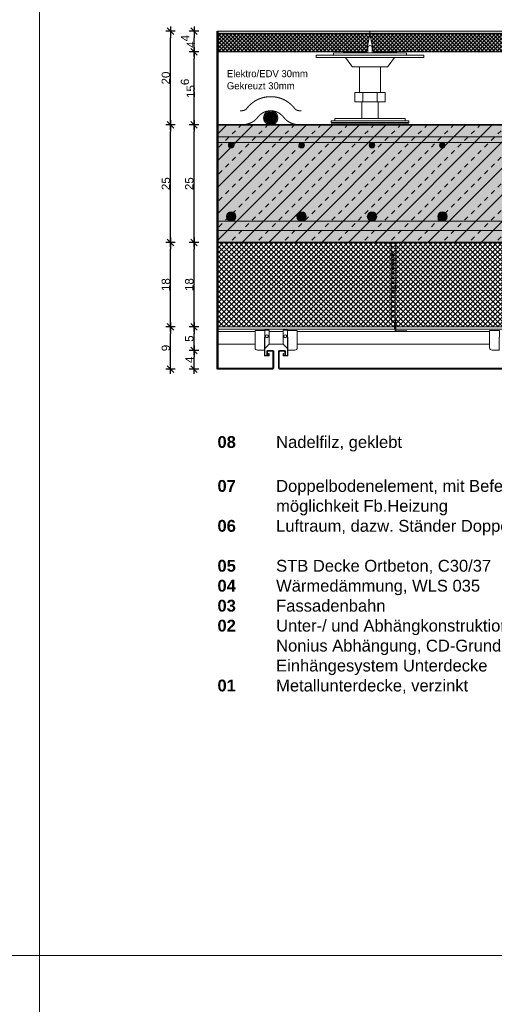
# Model space of a CAD drawing. Header units: metres. Extents: x 0.9 to 30.1, y -10.7 to 8.6.
# Tile 200 of 256: x 14 to 15, y 1.7 to 3.8. Entities that reach past the tile are written whole.
import ezdxf

# ---------------------------------------------------------------- set-up
doc = ezdxf.new("R2010")
doc.units = ezdxf.units.M
doc.header["$PDMODE"] = 1
doc.header["$PDSIZE"] = -2
doc.linetypes.add('Dash Style-37', pattern=[2.25, 1, -1.25])
doc.linetypes.add('ISO-03 Gestrichelt mit Abstand', pattern=[0.6096, 0.24384, -0.36576])
doc.layers.add('Bemaßung', color=7, linetype='Continuous', lineweight=9)
doc.layers.add('Keine', color=7, linetype='Continuous', lineweight=9)
doc.styles.add('Arial', font='arial.ttf')
doc.styles.add('Arial (bold)', font='arialbd.ttf')
doc.styles.add('Century Gothic', font='GOTHIC.TTF')
doc.dimstyles.new('boris100', dxfattribs={"dimtxt": 17.652669, "dimasz": 0.001414, "dimexe": 0.001, "dimexo": 0.01, "dimgap": 0.0001, "dimtad": 1, "dimdec": 4, "dimtxsty": 'Arial', "dimblk": 'VW_SLASH', "dimblk1": 'VW_SLASH', "dimblk2": 'VW_SLASH', "dimcen": 0, "dimdle": 0.001, "dimadec": 3, "dimazin": 0, "dimtfac": 0.8, "dimtdec": 4, "dimtix": 1, "dimtmove": 0, "dimatfit": 0, "dimldrblk": 'VW_FILLEDARROW', "dimfxl": 0.001, "dimfxlon": 1, "dimfrac": 2, "dimtolj": 1, "dimarcsym": 0})
pattern_1 = [(45, (0, 0), (0, -0.008), []), (-45, (0, 0), (0.008, 0), [])]

# ---------------------------------------------------------------- blocks, each defined once
blk = doc.blocks.new('VW_SLASH')
at = {"color": 0, "linetype": 'ByBlock', "lineweight": -2, "transparency": 16777216}
blk.add_line((0.71, 0), (-1, 0), dxfattribs=at)
at = {"color": 0, "linetype": 'Continuous', "lineweight": 20, "transparency": 16777216, "flags": 128}
blk.add_lwpolyline([(0.5, 0.5), (-0.5, -0.5)], dxfattribs=at)
blk = doc.blocks.new('*D59')
at = {"layer": 'Bemaßung', "color": 0, "lineweight": -2}
for p, q in [((14.2894, 3.7689), (14.2694, 3.7689)), ((14.2794, 3.583), (14.2794, 3.7548)), ((14.2894, 3.5689), (14.2694, 3.5689))]:
    blk.add_line(p, q, dxfattribs=at)
at = {"layer": 'Defpoints', "color": 0}
for p in [(14.2794, 3.7689), (14.3794, 3.7689), (14.3794, 3.5689)]:
    blk.add_point(p, dxfattribs=at)
at = {"layer": 'Bemaßung', "color": 0, "lineweight": -2, "xscale": 0.014138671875, "yscale": 0.014138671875, "zscale": 0.014138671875}
for p, rotation in [((14.2794, 3.7689), 90), ((14.2794, 3.5689), 270)]:
    blk.add_blockref('VW_SLASH', p, dxfattribs=dict(at, rotation=rotation))
at = {"layer": 'Bemaßung', "color": 0, "insert": (14.2694, 3.6689), "char_height": 0.01765, "attachment_point": 5, "rotation": 90, "style": 'Arial'}
blk.add_mtext('\\A1;20', dxfattribs=at)
blk = doc.blocks.new('VW_FILLEDARROW')
at = {"linetype": 'Continuous', "lineweight": 5, "true_color": 0xb9b9b9, "transparency": 16777216}
h = blk.add_hatch(dxfattribs=at)
h.set_pattern_fill('Dämm', color=9, style=0, pattern_type=2)
h.set_pattern_definition([(-45, (0, 0), (0.00053033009, 0.00053033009), []), (-135, (0, 0), (0.00053033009, -0.00053033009), [])])
h.paths.add_polyline_path([(-2.25, 0.6), (0, 0), (-2.25, -0.6)])
at = {"color": 0, "linetype": 'Continuous', "lineweight": 5, "transparency": 16777216, "flags": 128}
blk.add_lwpolyline([(-2.25, 0.6), (0, 0), (-2.25, -0.6)], close=True, dxfattribs=at)
blk = doc.blocks.new('*D60')
at = {"layer": 'Bemaßung', "color": 0, "lineweight": -2}
for p, q in [((14.2894, 3.5689), (14.2694, 3.5689)), ((14.2794, 3.333), (14.2794, 3.5548)), ((14.2894, 3.3189), (14.2694, 3.3189))]:
    blk.add_line(p, q, dxfattribs=at)
at = {"layer": 'Defpoints', "color": 0}
for p in [(14.2794, 3.5689), (14.3794, 3.5689), (14.3794, 3.3189)]:
    blk.add_point(p, dxfattribs=at)
at = {"layer": 'Bemaßung', "color": 0, "lineweight": -2, "xscale": 0.014138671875, "yscale": 0.014138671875, "zscale": 0.014138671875}
for p, rotation in [((14.2794, 3.5689), 90), ((14.2794, 3.3189), 270)]:
    blk.add_blockref('VW_SLASH', p, dxfattribs=dict(at, rotation=rotation))
at = {"layer": 'Bemaßung', "color": 0, "insert": (14.2694, 3.4439), "char_height": 0.01765, "attachment_point": 5, "rotation": 90, "style": 'Arial'}
blk.add_mtext('\\A1;25', dxfattribs=at)
blk = doc.blocks.new('*D61')
at = {"layer": 'Bemaßung', "color": 0, "lineweight": -2}
for p, q in [((14.2894, 3.3189), (14.2694, 3.3189)), ((14.2794, 3.153), (14.2794, 3.3048)), ((14.2894, 3.1389), (14.2694, 3.1389))]:
    blk.add_line(p, q, dxfattribs=at)
at = {"layer": 'Defpoints', "color": 0}
for p in [(14.2794, 3.3189), (14.3794, 3.3189), (14.3794, 3.1389)]:
    blk.add_point(p, dxfattribs=at)
at = {"layer": 'Bemaßung', "color": 0, "lineweight": -2, "xscale": 0.014138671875, "yscale": 0.014138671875, "zscale": 0.014138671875}
for p, rotation in [((14.2794, 3.3189), 90), ((14.2794, 3.1389), 270)]:
    blk.add_blockref('VW_SLASH', p, dxfattribs=dict(at, rotation=rotation))
at = {"layer": 'Bemaßung', "color": 0, "insert": (14.2694, 3.2289), "char_height": 0.01765, "attachment_point": 5, "rotation": 90, "style": 'Arial'}
blk.add_mtext('\\A1;18', dxfattribs=at)
blk = doc.blocks.new('*D62')
at = {"layer": 'Bemaßung', "color": 0, "lineweight": -2}
for p, q in [((14.2894, 3.1389), (14.2694, 3.1389)), ((14.2794, 3.063), (14.2794, 3.1248)), ((14.2894, 3.0489), (14.2694, 3.0489))]:
    blk.add_line(p, q, dxfattribs=at)
at = {"layer": 'Defpoints', "color": 0}
for p in [(14.2794, 3.1389), (14.3794, 3.1389), (14.3794, 3.0489)]:
    blk.add_point(p, dxfattribs=at)
at = {"layer": 'Bemaßung', "color": 0, "lineweight": -2, "xscale": 0.014138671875, "yscale": 0.014138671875, "zscale": 0.014138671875}
for p, rotation in [((14.2794, 3.1389), 90), ((14.2794, 3.0489), 270)]:
    blk.add_blockref('VW_SLASH', p, dxfattribs=dict(at, rotation=rotation))
at = {"layer": 'Bemaßung', "color": 0, "insert": (14.2694, 3.0939), "char_height": 0.01765, "attachment_point": 5, "rotation": 90, "style": 'Arial'}
blk.add_mtext('\\A1;9', dxfattribs=at)
blk = doc.blocks.new('*D67')
at = {"layer": 'Bemaßung', "color": 0, "lineweight": -2}
for p, q in [((14.3394, 3.7689), (14.3194, 3.7689)), ((14.3294, 3.739), (14.3294, 3.7548)), ((14.3394, 3.7249), (14.3194, 3.7249))]:
    blk.add_line(p, q, dxfattribs=at)
at = {"layer": 'Defpoints', "color": 0}
for p in [(14.3294, 3.7689), (14.3794, 3.7689), (14.3794, 3.7249)]:
    blk.add_point(p, dxfattribs=at)
at = {"layer": 'Bemaßung', "color": 0, "lineweight": -2, "xscale": 0.014138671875, "yscale": 0.014138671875, "zscale": 0.014138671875}
for p, rotation in [((14.3294, 3.7689), 90), ((14.3294, 3.7249), 270)]:
    blk.add_blockref('VW_SLASH', p, dxfattribs=dict(at, rotation=rotation))
at = {"layer": 'Bemaßung', "color": 0, "insert": (14.3166, 3.7469), "char_height": 0.017653, "attachment_point": 5, "rotation": 90, "style": 'Arial'}
blk.add_mtext('\\A1;4\\S4^ ;', dxfattribs=at)
blk = doc.blocks.new('*D68')
at = {"layer": 'Bemaßung', "color": 0, "lineweight": -2}
for p, q in [((14.3394, 3.7249), (14.3194, 3.7249)), ((14.3294, 3.583), (14.3294, 3.7108)), ((14.3394, 3.5689), (14.3194, 3.5689))]:
    blk.add_line(p, q, dxfattribs=at)
at = {"layer": 'Defpoints', "color": 0}
for p in [(14.3294, 3.7249), (14.3794, 3.7249), (14.3794, 3.5689)]:
    blk.add_point(p, dxfattribs=at)
at = {"layer": 'Bemaßung', "color": 0, "lineweight": -2, "xscale": 0.014138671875, "yscale": 0.014138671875, "zscale": 0.014138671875}
for p, rotation in [((14.3294, 3.7249), 90), ((14.3294, 3.5689), 270)]:
    blk.add_blockref('VW_SLASH', p, dxfattribs=dict(at, rotation=rotation))
at = {"layer": 'Bemaßung', "color": 0, "insert": (14.3163, 3.6469), "char_height": 0.017653, "attachment_point": 5, "rotation": 90, "style": 'Arial'}
blk.add_mtext('\\A1;15\\S6^ ;', dxfattribs=at)
blk = doc.blocks.new('*D69')
at = {"layer": 'Bemaßung', "color": 0, "lineweight": -2}
for p, q in [((14.3394, 3.5689), (14.3194, 3.5689)), ((14.3294, 3.333), (14.3294, 3.5548)), ((14.3394, 3.3189), (14.3194, 3.3189))]:
    blk.add_line(p, q, dxfattribs=at)
at = {"layer": 'Defpoints', "color": 0}
for p in [(14.3294, 3.5689), (14.3794, 3.5689), (14.3794, 3.3189)]:
    blk.add_point(p, dxfattribs=at)
at = {"layer": 'Bemaßung', "color": 0, "lineweight": -2, "xscale": 0.014138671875, "yscale": 0.014138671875, "zscale": 0.014138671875}
for p, rotation in [((14.3294, 3.5689), 90), ((14.3294, 3.3189), 270)]:
    blk.add_blockref('VW_SLASH', p, dxfattribs=dict(at, rotation=rotation))
at = {"layer": 'Bemaßung', "color": 0, "insert": (14.3194, 3.4439), "char_height": 0.01765, "attachment_point": 5, "rotation": 90, "style": 'Arial'}
blk.add_mtext('\\A1;25', dxfattribs=at)
blk = doc.blocks.new('*D70')
at = {"layer": 'Bemaßung', "color": 0, "lineweight": -2}
for p, q in [((14.3394, 3.3189), (14.3194, 3.3189)), ((14.3294, 3.153), (14.3294, 3.3048)), ((14.3394, 3.1389), (14.3194, 3.1389))]:
    blk.add_line(p, q, dxfattribs=at)
at = {"layer": 'Defpoints', "color": 0}
for p in [(14.3294, 3.3189), (14.3794, 3.3189), (14.3794, 3.1389)]:
    blk.add_point(p, dxfattribs=at)
at = {"layer": 'Bemaßung', "color": 0, "lineweight": -2, "xscale": 0.014138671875, "yscale": 0.014138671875, "zscale": 0.014138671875}
for p, rotation in [((14.3294, 3.3189), 90), ((14.3294, 3.1389), 270)]:
    blk.add_blockref('VW_SLASH', p, dxfattribs=dict(at, rotation=rotation))
at = {"layer": 'Bemaßung', "color": 0, "insert": (14.3194, 3.2289), "char_height": 0.01765, "attachment_point": 5, "rotation": 90, "style": 'Arial'}
blk.add_mtext('\\A1;18', dxfattribs=at)
blk = doc.blocks.new('*D71')
at = {"layer": 'Bemaßung', "color": 0, "lineweight": -2}
for p, q in [((14.3394, 3.1389), (14.3194, 3.1389)), ((14.3294, 3.103), (14.3294, 3.1248)), ((14.3394, 3.0889), (14.3194, 3.0889))]:
    blk.add_line(p, q, dxfattribs=at)
at = {"layer": 'Defpoints', "color": 0}
for p in [(14.3294, 3.1389), (14.3794, 3.1389), (14.3794, 3.0889)]:
    blk.add_point(p, dxfattribs=at)
at = {"layer": 'Bemaßung', "color": 0, "lineweight": -2, "xscale": 0.014138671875, "yscale": 0.014138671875, "zscale": 0.014138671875}
for p, rotation in [((14.3294, 3.1389), 90), ((14.3294, 3.0889), 270)]:
    blk.add_blockref('VW_SLASH', p, dxfattribs=dict(at, rotation=rotation))
at = {"layer": 'Bemaßung', "color": 0, "insert": (14.3194, 3.1139), "char_height": 0.01765, "attachment_point": 5, "rotation": 90, "style": 'Arial'}
blk.add_mtext('\\A1;5', dxfattribs=at)
blk = doc.blocks.new('*D72')
at = {"layer": 'Bemaßung', "color": 0, "lineweight": -2}
for p, q in [((14.3394, 3.0889), (14.3194, 3.0889)), ((14.3294, 3.063), (14.3294, 3.0748)), ((14.3394, 3.0489), (14.3194, 3.0489))]:
    blk.add_line(p, q, dxfattribs=at)
at = {"layer": 'Defpoints', "color": 0}
for p in [(14.3294, 3.0889), (14.3794, 3.0889), (14.3794, 3.0489)]:
    blk.add_point(p, dxfattribs=at)
at = {"layer": 'Bemaßung', "color": 0, "lineweight": -2, "xscale": 0.014138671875, "yscale": 0.014138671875, "zscale": 0.014138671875}
for p, rotation in [((14.3294, 3.0889), 90), ((14.3294, 3.0489), 270)]:
    blk.add_blockref('VW_SLASH', p, dxfattribs=dict(at, rotation=rotation))
at = {"layer": 'Bemaßung', "color": 0, "insert": (14.3196, 3.0689), "char_height": 0.01765, "attachment_point": 5, "rotation": 90, "style": 'Arial'}
blk.add_mtext('\\A1;4', dxfattribs=at)

msp = doc.modelspace()

# ---------------------------------------------------------------- hatches: boundary and pattern name
at = {"layer": 'Keine', "linetype": 'Continuous', "lineweight": 0, "true_color": 0x666666, "transparency": 33554687}
for points in [[(14.3794, 3.76891), (14.7044, 3.76891), (14.7044, 3.76391), (14.3794, 3.76391)], [(14.7044, 3.76891), (15.3044, 3.76891), (15.3044, 3.76391), (14.7044, 3.76391)]]:
    msp.add_hatch(color=251, dxfattribs=at).paths.add_polyline_path(points)
at = {"layer": 'Keine', "linetype": 'Continuous', "lineweight": 0, "true_color": 0xcccccc, "transparency": 33554687}
for points in [[(14.3794, 3.76391), (14.7044, 3.76391), (14.7044, 3.76291), (14.3794, 3.76291)], [(14.7044, 3.76391), (15.3044, 3.76391), (15.3044, 3.76291), (14.7044, 3.76291)]]:
    msp.add_hatch(color=254, dxfattribs=at).paths.add_polyline_path(points)
at = {"layer": 'Keine', "linetype": 'Continuous', "lineweight": 0, "true_color": 0x808080, "transparency": 33554687}
msp.add_hatch(color=8, dxfattribs=at).paths.add_polyline_path([(14.48532, 3.5969), (14.4862, 3.59737), (14.4871, 3.59778), (14.48801, 3.59812), (14.48894, 3.59841), (14.48989, 3.59863), (14.49085, 3.59878), (14.49183, 3.59888), (14.49282, 3.59891), (14.49382, 3.59888), (14.4948, 3.59878), (14.49576, 3.59863), (14.49671, 3.59841), (14.49764, 3.59812), (14.49855, 3.59778), (14.49945, 3.59737), (14.50032, 3.5969), (14.50117, 3.59637), (14.50197, 3.5958), (14.50273, 3.59518), (14.50344, 3.59452), (14.5041, 3.59381), (14.50472, 3.59306), (14.50529, 3.59225), (14.50581, 3.59141), (14.50629, 3.59053), (14.50669, 3.58963), (14.50704, 3.58872), (14.50732, 3.58779), (14.50754, 3.58685), (14.5077, 3.58588), (14.50779, 3.5849), (14.50782, 3.58391), (14.50779, 3.58291), (14.5077, 3.58193), (14.50754, 3.58097), (14.50732, 3.58002), (14.50704, 3.57909), (14.50669, 3.57818), (14.50629, 3.57729), (14.50581, 3.57641), (14.50529, 3.57556), (14.50472, 3.57476), (14.5041, 3.574), (14.50344, 3.57329), (14.50273, 3.57263), (14.50197, 3.57201), (14.50117, 3.57144), (14.50032, 3.57092), (14.49945, 3.57045), (14.49855, 3.57004), (14.49764, 3.56969), (14.49671, 3.56941), (14.49576, 3.56919), (14.4948, 3.56903), (14.49382, 3.56894), (14.49282, 3.56891), (14.49183, 3.56894), (14.49085, 3.56903), (14.48989, 3.56919), (14.48894, 3.56941), (14.48801, 3.56969), (14.4871, 3.57004), (14.4862, 3.57045), (14.48532, 3.57092), (14.48448, 3.57144), (14.48368, 3.57201), (14.48292, 3.57263), (14.48221, 3.57329), (14.48155, 3.574), (14.48093, 3.57476), (14.48036, 3.57556), (14.47983, 3.57641), (14.47936, 3.57729), (14.47895, 3.57818), (14.47861, 3.57909), (14.47833, 3.58002), (14.47811, 3.58097), (14.47795, 3.58193), (14.47786, 3.58291), (14.47782, 3.58391), (14.47786, 3.5849), (14.47795, 3.58588), (14.47811, 3.58685), (14.47833, 3.58779), (14.47861, 3.58872), (14.47895, 3.58963), (14.47936, 3.59053), (14.47983, 3.59141), (14.48036, 3.59225), (14.48093, 3.59306), (14.48155, 3.59381), (14.48221, 3.59452), (14.48292, 3.59518), (14.48368, 3.5958), (14.48448, 3.59637)])
at = {"layer": 'Keine', "linetype": 'Continuous', "lineweight": 0, "true_color": 0xeeeeee, "transparency": 33554687}
msp.add_hatch(color=7, dxfattribs=at).paths.add_polyline_path([(14.48657, 3.59473), (14.48731, 3.59513), (14.48805, 3.59547), (14.48881, 3.59575), (14.48959, 3.59599), (14.49037, 3.59617), (14.49118, 3.5963), (14.49199, 3.59638), (14.49282, 3.59641), (14.49365, 3.59638), (14.49447, 3.5963), (14.49527, 3.59617), (14.49606, 3.59599), (14.49684, 3.59575), (14.4976, 3.59547), (14.49834, 3.59513), (14.49907, 3.59473), (14.49978, 3.5943), (14.50045, 3.59382), (14.50108, 3.5933), (14.50167, 3.59275), (14.50222, 3.59216), (14.50274, 3.59153), (14.50321, 3.59086), (14.50365, 3.59016), (14.50404, 3.58943), (14.50438, 3.58868), (14.50467, 3.58792), (14.50491, 3.58714), (14.50509, 3.58636), (14.50522, 3.58555), (14.5053, 3.58474), (14.50532, 3.58391), (14.5053, 3.58308), (14.50522, 3.58226), (14.50509, 3.58146), (14.50491, 3.58067), (14.50467, 3.5799), (14.50438, 3.57914), (14.50404, 3.57839), (14.50365, 3.57766), (14.50321, 3.57695), (14.50274, 3.57628), (14.50222, 3.57565), (14.50167, 3.57506), (14.50108, 3.57451), (14.50045, 3.574), (14.49978, 3.57352), (14.49907, 3.57308), (14.49834, 3.57269), (14.4976, 3.57235), (14.49684, 3.57206), (14.49606, 3.57183), (14.49527, 3.57164), (14.49447, 3.57151), (14.49365, 3.57143), (14.49282, 3.57141), (14.49199, 3.57143), (14.49118, 3.57151), (14.49037, 3.57164), (14.48959, 3.57183), (14.48881, 3.57206), (14.48805, 3.57235), (14.48731, 3.57269), (14.48657, 3.57308), (14.48587, 3.57352), (14.4852, 3.574), (14.48457, 3.57451), (14.48398, 3.57506), (14.48343, 3.57565), (14.48291, 3.57628), (14.48244, 3.57695), (14.482, 3.57766), (14.48161, 3.57839), (14.48127, 3.57914), (14.48098, 3.5799), (14.48074, 3.58067), (14.48056, 3.58146), (14.48043, 3.58226), (14.48035, 3.58308), (14.48032, 3.58391), (14.48035, 3.58474), (14.48043, 3.58555), (14.48056, 3.58636), (14.48074, 3.58714), (14.48098, 3.58792), (14.48127, 3.58868), (14.48161, 3.58943), (14.482, 3.59016), (14.48244, 3.59086), (14.48291, 3.59153), (14.48343, 3.59216), (14.48398, 3.59275), (14.48457, 3.5933), (14.4852, 3.59382), (14.48587, 3.5943)])
at = {"layer": 'Keine', "linetype": 'Continuous', "lineweight": 0, "true_color": 0xc0c0c0, "transparency": 33554687}
msp.add_hatch(color=9, dxfattribs=at).paths.add_polyline_path([(14.3794, 3.56891), (15.6294, 3.56891), (15.6294, 3.31891), (14.3794, 3.31891)])
at = {"layer": 'Keine', "linetype": 'Continuous', "lineweight": 13, "true_color": 0x333333, "transparency": 33554687}
h = msp.add_hatch(dxfattribs=at)
h.set_pattern_fill('Stahlbeton-M1_10', color=250, style=0, pattern_type=2)
h.set_pattern_definition([(45, (0, 0), (0.02828427, -0.02828427), [0.01, -0.01])])
h.paths.add_polyline_path([(14.3794, 3.56891), (15.6294, 3.56891), (15.6294, 3.31891), (14.3794, 3.31891)])
at = {"layer": 'Keine', "linetype": 'Continuous', "lineweight": 13, "true_color": 0x4c4c4c, "transparency": 33554687}
h = msp.add_hatch(dxfattribs=at)
h.set_pattern_fill('Stahlbeton-M1_10-1', color=251, style=0, pattern_type=2)
h.set_pattern_definition([(-135, (0.012426, -0.013254), (0.02828427, -0.02828427), [])])
h.paths.add_polyline_path([(14.3794, 3.56891), (15.6294, 3.56891), (15.6294, 3.31891), (14.3794, 3.31891)])
at = {"layer": 'Keine', "linetype": 'Continuous', "lineweight": 0, "true_color": 0xdddddd, "transparency": 33554687}
for points in [[(14.3794, 3.54391), (14.3794, 3.53191), (15.6294, 3.53191), (15.6294, 3.54391)], [(14.3794, 3.36391), (14.3794, 3.34391), (15.6294, 3.34391), (15.6294, 3.36391)]]:
    msp.add_hatch(color=254, dxfattribs=at).paths.add_polyline_path(points)
h = msp.add_hatch(color=254, dxfattribs=at)
edge = h.paths.add_edge_path()
edge.add_arc((14.40866, 3.52591), 0.006, 0, 360)
h = msp.add_hatch(color=254, dxfattribs=at)
edge = h.paths.add_edge_path()
edge.add_arc((14.55866, 3.52591), 0.006, 0, 360)
h = msp.add_hatch(color=254, dxfattribs=at)
edge = h.paths.add_edge_path()
edge.add_arc((14.70866, 3.52591), 0.006, 0, 360)
h = msp.add_hatch(color=254, dxfattribs=at)
edge = h.paths.add_edge_path()
edge.add_arc((14.85866, 3.52591), 0.006, 0, 360)
h = msp.add_hatch(color=254, dxfattribs=at)
edge = h.paths.add_edge_path()
edge.add_arc((14.40866, 3.37391), 0.01, 0, 360)
h = msp.add_hatch(color=254, dxfattribs=at)
edge = h.paths.add_edge_path()
edge.add_arc((14.55866, 3.37391), 0.01, 0, 360)
h = msp.add_hatch(color=254, dxfattribs=at)
edge = h.paths.add_edge_path()
edge.add_arc((14.70866, 3.37391), 0.01, 0, 360)
h = msp.add_hatch(color=254, dxfattribs=at)
edge = h.paths.add_edge_path()
edge.add_arc((14.85866, 3.37391), 0.01, 0, 360)
at = {"layer": 'Keine', "linetype": 'Continuous', "lineweight": 5, "true_color": 0xb9b9b9, "transparency": 33554687}
h = msp.add_hatch(dxfattribs=at)
h.set_pattern_fill('Dämm', color=9, style=0, pattern_type=2)
h.set_pattern_definition([(-45, (0, 0), (0.005303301, 0.005303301), []), (-135, (0, 0), (0.005303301, -0.005303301), [])])
h.paths.add_polyline_path([(14.3794, 3.31891), (15.6294, 3.31891), (15.6294, 3.13891), (14.3794, 3.13891)])

# ---------------------------------------------------------------- linework, layer by layer
at = {"layer": 'Keine', "color": 255, "lineweight": 50}
msp.add_line((14.3794, 3.76891), (14.3794, 3.04891), dxfattribs=at)
at = {"layer": 'Keine', "color": 7, "linetype": 'ISO-03 Gestrichelt mit Abstand', "lineweight": 13, "transparency": 33554687}
msp.add_line((14.6219, 3.57141), (14.7869, 3.57141), dxfattribs=at)
at = {"layer": 'Keine', "color": 7, "linetype": 'Dash Style-37', "lineweight": 13, "transparency": 33554687}
msp.add_line((14.3794, 3.13391), (15.6294, 3.13391), dxfattribs=at)
at = {"layer": 'Keine', "color": 255, "flags": 128}
for points in [[(12, 4.2), (14, 4.2), (14, 1.8), (12, 1.8)], [(14, 4.2), (16, 4.2), (16, 1.8), (14, 1.8)], [(12, 1.8), (14, 1.8), (14, -0.6), (12, -0.6)], [(14, 1.8), (16, 1.8), (16, -0.6), (14, -0.6)]]:
    msp.add_lwpolyline(points, close=True, dxfattribs=at)
at = {"layer": 'Keine', "color": 7, "linetype": 'Continuous', "lineweight": 13, "transparency": 33554687, "flags": 128}
for points in [[(14.3794, 3.76891), (14.7044, 3.76891), (14.7044, 3.76391), (14.3794, 3.76391)], [(14.7044, 3.76891), (15.3044, 3.76891), (15.3044, 3.76391), (14.7044, 3.76391)]]:
    msp.add_lwpolyline(points, close=True, dxfattribs=at)
at = {"layer": 'Keine', "color": 7, "linetype": 'Continuous', "lineweight": 5, "transparency": 33554687, "flags": 128}
for points in [[(14.3794, 3.76391), (14.7044, 3.76391), (14.7044, 3.76291), (14.3794, 3.76291)], [(14.7044, 3.76391), (15.3044, 3.76391), (15.3044, 3.76291), (14.7044, 3.76291)]]:
    msp.add_lwpolyline(points, close=True, dxfattribs=at)
at = {"layer": 'Keine', "color": 7, "linetype": 'Continuous', "lineweight": 35, "transparency": 33554687, "flags": 128}
msp.add_lwpolyline([(14.3794, 3.56891), (15.6294, 3.56891), (15.6294, 3.31891), (14.3794, 3.31891)], close=True, dxfattribs=at)
at = {"layer": 'Keine', "color": 9, "linetype": 'Continuous', "lineweight": 13, "transparency": 33554687, "flags": 128}
for points in [[(14.3794, 3.54391), (14.3794, 3.53191), (15.6294, 3.53191), (15.6294, 3.54391)], [(14.3794, 3.36391), (14.3794, 3.34391), (15.6294, 3.34391), (15.6294, 3.36391)]]:
    msp.add_lwpolyline(points, close=True, dxfattribs=at)
at = {"layer": 'Keine', "color": 7, "linetype": 'Continuous', "lineweight": 9, "transparency": 33554687, "flags": 128}
msp.add_lwpolyline([(14.3794, 3.31891), (15.6294, 3.31891), (15.6294, 3.13891), (14.3794, 3.13891)], close=True, dxfattribs=at)
at = {"layer": 'Keine', "color": 8, "true_color": 0x808080, "flags": 128}
for points in [[(14.7594, 3.31741), (14.7344, 3.31741), (14.7344, 3.31891), (14.7594, 3.31891)], [(14.7494, 3.31741), (14.7594, 3.31741), (14.7594, 3.21741), (14.7494, 3.21741)], [(14.7579, 3.15391), (14.7594, 3.15391), (14.7594, 3.13041), (14.7829, 3.13041), (14.7829, 3.12891), (14.7579, 3.12891)], [(14.3794, 3.12891), (14.4594, 3.12891), (14.4594, 3.10191), (14.3794, 3.10191)], [(14.4804, 3.09291), (14.4894, 3.10191), (14.4894, 3.13191), (14.4804, 3.13191)], [(14.4894, 3.12891), (14.5194, 3.12891), (14.5194, 3.10191), (14.4894, 3.10191)], [(14.5284, 3.09291), (14.5194, 3.10191), (14.5194, 3.13191), (14.5284, 3.13191)], [(14.5494, 3.12891), (14.9594, 3.12891), (14.9594, 3.10191), (14.5494, 3.10191)]]:
    msp.add_lwpolyline(points, close=True, dxfattribs=at)
for points in [[(14.4594, 3.13091), (14.4594, 3.09441, 0.4142136), (14.4644, 3.08941), (14.4794, 3.08941), (14.4794, 3.11691), (14.4804, 3.11691), (14.4804, 3.13091)], [(14.5444, 3.08941, 0.4142136), (14.5494, 3.09441), (14.5494, 3.13091), (14.5284, 3.13091), (14.5284, 3.11691), (14.5294, 3.11691), (14.5294, 3.08941)], [(14.9594, 3.13091), (14.9594, 3.09441, 0.4142136), (14.9644, 3.08941), (14.9794, 3.08941), (14.9794, 3.11691), (14.9804, 3.11691), (14.9804, 3.13091)]]:
    msp.add_lwpolyline(points, format="xyb", close=True, dxfattribs=at)
at = {"layer": 'Keine', "flags": 128}
for points in [[(14.4894, 3.08191), (14.4894, 3.07691), (14.4794, 3.07691), (14.4794, 3.11691), (14.4804, 3.11691), (14.4804, 3.07791), (14.4884, 3.07791), (14.4884, 3.08191)], [(14.5194, 3.08191), (14.5194, 3.07691), (14.5294, 3.07691), (14.5294, 3.11691), (14.5284, 3.11691), (14.5284, 3.07791), (14.5204, 3.07791), (14.5204, 3.08191)]]:
    msp.add_lwpolyline(points, close=True, dxfattribs=at)
msp.add_lwpolyline([(14.4976, 3.05191, -0.4142136), (14.4964, 3.05071), (14.3794, 3.05071), (14.3794, 3.04891), (14.4964, 3.04891, 0.4142136), (14.4994, 3.05191), (14.4994, 3.08591, 0.4142136), (14.4964, 3.08891), (14.4874, 3.08891, 0.4142136), (14.4844, 3.08591), (14.4844, 3.07891), (14.4862, 3.07891), (14.4862, 3.08591, -0.4142136), (14.4874, 3.08711), (14.4964, 3.08711, -0.4142136), (14.4976, 3.08591)], format="xyb", close=True, dxfattribs=at)
msp.add_lwpolyline([(14.9964, 3.04891), (14.5124, 3.04891, -0.4142136), (14.5094, 3.05191), (14.5094, 3.08591, -0.4142136), (14.5124, 3.08891), (14.5214, 3.08891, -0.4142136), (14.5244, 3.08591), (14.5244, 3.07891), (14.5226, 3.07891), (14.5226, 3.08591, 0.4142136), (14.5214, 3.08711), (14.5124, 3.08711, 0.4142136), (14.5112, 3.08591), (14.5112, 3.05191, 0.4142136), (14.5124, 3.05071), (14.9964, 3.05071, 0.4142136)], format="xyb", dxfattribs=at)
at = {"layer": 'Keine', "color": 9, "linetype": 'Continuous', "lineweight": 13, "transparency": 33554687}
for centre, radius in [((14.40866, 3.52591), 0.006), ((14.55866, 3.52591), 0.006), ((14.70866, 3.52591), 0.006), ((14.85866, 3.52591), 0.006), ((14.40866, 3.37391), 0.01), ((14.55866, 3.37391), 0.01), ((14.70866, 3.37391), 0.01), ((14.85866, 3.37391), 0.01)]:
    msp.add_circle(centre, radius, dxfattribs=at)
at = {"layer": 'Keine', "color": 8, "true_color": 0x808080}
for centre, radius in [((14.75365, 3.29241), 0.0015), ((14.75365, 3.28241), 0.0015), ((14.75365, 3.27241), 0.0015), ((14.75365, 3.26241), 0.0015), ((14.75365, 3.25241), 0.0015), ((14.75365, 3.24241), 0.0015), ((14.75365, 3.23241), 0.0015), ((14.75365, 3.22241), 0.0015), ((14.75365, 3.21241), 0.0015), ((14.75365, 3.20241), 0.0015), ((14.75365, 3.19241), 0.0015), ((14.75365, 3.18241), 0.0015), ((14.75365, 3.17241), 0.0015), ((14.75365, 3.16241), 0.0015), ((14.4849, 3.11891), 0.003), ((14.5239, 3.11891), 0.003)]:
    msp.add_circle(centre, radius, dxfattribs=at)
at = {"layer": 'Keine', "color": 7, "linetype": 'ISO-03 Gestrichelt mit Abstand', "lineweight": 13, "transparency": 33554687}
for points, knots in [([(14.55777, 3.59887), (14.54754, 3.59939), (14.52477, 3.62871), (14.49302, 3.62914), (14.49282, 3.62914), (14.49261, 3.62914), (14.46087, 3.62871), (14.43809, 3.59939), (14.42787, 3.59887)], [0, 0, 0, 0.0599311, 0.497178, 0.5, 0.5, 0.502822, 0.9400689, 1, 1, 1]), ([(14.55623, 3.56891), (14.53228, 3.57013), (14.50993, 3.59891), (14.49282, 3.59914), (14.4757, 3.59891), (14.45335, 3.57013), (14.4294, 3.56891)], [0, 0, 0, 0.25, 0.5, 0.5, 0.75, 1, 1, 1])]:
    msp.add_open_spline(points, degree=2, knots=knots, dxfattribs=at)
at = {"layer": 'Keine', "lineweight": 9, "transparency": 33554687}
for points in [[(14.48532, 3.5969), (14.4888, 3.59891), (14.49684, 3.59891), (14.5038, 3.59489), (14.50782, 3.58793), (14.50782, 3.57989), (14.5038, 3.57293), (14.49684, 3.56891), (14.4888, 3.56891), (14.48184, 3.57293), (14.47782, 3.57989), (14.47782, 3.58793), (14.48184, 3.59489), (14.48532, 3.5969)], [(14.48657, 3.59473), (14.48947, 3.59641), (14.49617, 3.59641), (14.50197, 3.59306), (14.50532, 3.58726), (14.50532, 3.58056), (14.50197, 3.57476), (14.49617, 3.57141), (14.48947, 3.57141), (14.48367, 3.57476), (14.48032, 3.58056), (14.48032, 3.58726), (14.48367, 3.59306), (14.48657, 3.59473)]]:
    msp.add_open_spline(points, degree=2, dxfattribs=at)
at = {"layer": 'Keine', "color": 8, "true_color": 0x808080}
msp.add_open_spline([(14.7579, 3.15391), (14.7579, 3.14453), (14.7579, 3.13516), (14.75715, 3.13516), (14.7564, 3.13516), (14.7564, 3.14141), (14.7564, 3.14766), (14.7494, 3.14766), (14.7494, 3.19628), (14.7494, 3.23241), (14.75365, 3.23241), (14.7579, 3.23241), (14.7579, 3.19316), (14.7579, 3.15391)], degree=2, knots=[0, 0, 0, 0.1379386, 0.1379386, 0.1489737, 0.1489737, 0.2409328, 0.2409328, 0.343927, 0.6415802, 0.6415802, 0.6765982, 0.6765982, 1, 1, 1], dxfattribs=at)

# ---------------------------------------------------------------- texts
at = {"layer": 'Keine', "color": 7, "transparency": 33554687, "insert": (14.3994, 3.64454), "char_height": 0.015186, "width": 0.2658546, "attachment_point": 7, "line_spacing_factor": 1.024381, "style": 'Century Gothic'}
msp.add_mtext('Elektro/EDV 30mm\\P{\\C8;Gekreuzt 30mm}', dxfattribs=at)
at = {"layer": 'Keine', "color": 7, "insert": (14.3794, 2.90632), "char_height": 0.0252181, "attachment_point": 1, "line_spacing_factor": 1.011258, "style": 'Arial (bold)'}
msp.add_mtext('\\pxt4.957;08^I{\\fArial|b0|i0|c0|p0;Nadelfilz, geklebt\\P}{\\fArial|b0|i0|c0|p0;\\H1.2x;\\P}07{\\fArial|b0|i0|c0|p0; }^I{\\fArial|b0|i0|c0|p0;Doppelbodenelement, mit Befestigungs-\\P^Imöglichkeit Fb.Heizung\\P}06^I{\\fArial|b0|i0|c0|p0;Luftraum, dazw. Ständer Doppelb.\\P\\P}05{\\fArial|b0|i0|c0|p0; ^ISTB Decke Ortbeton,}{\\fArial|b0|i0|c0|p0; C30/37\\P}04{\\fArial|b0|i0|c0|p0;^IWärmedämmung, WLS 035}{\\fArial|b0|i0|c0|p0;\\C1;\\P}03{\\fArial|b0|i0|c0|p0; ^IFassadenbahn\\P}02{\\fArial|b0|i0|c0|p0;^I}{\\fArial|b0|i0|c0|p0;Unter-/ und Abhängkonstruktion aus \\P^INonius Abhängung, CD-Grundprofilen,\\P^IEinhängesystem Unterdecke\\P}01{\\fArial|b0|i0|c0|p0;^IMetallunterdecke, verzinkt}', dxfattribs=at)

# ---------------------------------------------------------------- dimensions: what is measured, and where the dimension line sits
at = {"layer": 'Bemaßung'}
for base, p1, p2, text, override, picture, middle in [((14.2794, 3.76891), (14.3794, 3.56891), (14.3794, 3.76891), '20', {"dimtxt": 0.017653, "dimasz": 0.014139, "dimexe": 0.01, "dimgap": 0.001, "dimpost": '<>', "dimtxsty": 'Arial', "dimdle": 0.01, "dimtmove": 2, "dimfxl": 0.01}, '*D59', (14.26939, 3.66891)), ((14.3294, 3.76891), (14.3794, 3.72491), (14.3794, 3.76891), '4\\S4^ ;', {"dimtxt": 0.017653, "dimasz": 0.014139, "dimexe": 0.01, "dimgap": 0.001, "dimdec": 3, "dimpost": '<>', "dimtxsty": 'Arial', "dimdle": 0.01, "dimtmove": 2, "dimfxl": 0.01}, '*D67', (14.31663, 3.74691)), ((14.3294, 3.72491), (14.3794, 3.56891), (14.3794, 3.72491), '15\\S6^ ;', {"dimtxt": 0.017653, "dimasz": 0.014139, "dimexe": 0.01, "dimgap": 0.001, "dimdec": 3, "dimpost": '<>', "dimtxsty": 'Arial', "dimdle": 0.01, "dimtmove": 2, "dimfxl": 0.01}, '*D68', (14.31629, 3.64691)), ((14.2794, 3.56891), (14.3794, 3.31891), (14.3794, 3.56891), '25', {"dimtxt": 0.017653, "dimasz": 0.014139, "dimexe": 0.01, "dimgap": 0.001, "dimpost": '<>', "dimtxsty": 'Arial', "dimdle": 0.01, "dimtmove": 2, "dimfxl": 0.01}, '*D60', (14.26939, 3.44391)), ((14.3294, 3.56891), (14.3794, 3.31891), (14.3794, 3.56891), '25', {"dimtxt": 0.017653, "dimasz": 0.014139, "dimexe": 0.01, "dimgap": 0.001, "dimdec": 3, "dimpost": '<>', "dimtxsty": 'Arial', "dimdle": 0.01, "dimtmove": 2, "dimfxl": 0.01}, '*D69', (14.31939, 3.44391)), ((14.2794, 3.31891), (14.3794, 3.13891), (14.3794, 3.31891), '18', {"dimtxt": 0.017653, "dimasz": 0.014139, "dimexe": 0.01, "dimgap": 0.001, "dimpost": '<>', "dimtxsty": 'Arial', "dimdle": 0.01, "dimtmove": 2, "dimfxl": 0.01}, '*D61', (14.26939, 3.22891)), ((14.3294, 3.31891), (14.3794, 3.13891), (14.3794, 3.31891), '18', {"dimtxt": 0.017653, "dimasz": 0.014139, "dimexe": 0.01, "dimgap": 0.001, "dimdec": 3, "dimpost": '<>', "dimtxsty": 'Arial', "dimdle": 0.01, "dimtmove": 2, "dimfxl": 0.01}, '*D70', (14.31939, 3.22891)), ((14.2794, 3.13891), (14.3794, 3.04891), (14.3794, 3.13891), '9', {"dimtxt": 0.017653, "dimasz": 0.014139, "dimexe": 0.01, "dimgap": 0.001, "dimpost": '<>', "dimtxsty": 'Arial', "dimdle": 0.01, "dimtmove": 2, "dimfxl": 0.01}, '*D62', (14.26939, 3.09391)), ((14.3294, 3.13891), (14.3794, 3.08891), (14.3794, 3.13891), '5', {"dimtxt": 0.017653, "dimasz": 0.014139, "dimexe": 0.01, "dimgap": 0.001, "dimdec": 3, "dimpost": '<>', "dimtxsty": 'Arial', "dimdle": 0.01, "dimtmove": 2, "dimfxl": 0.01}, '*D71', (14.31942, 3.11391)), ((14.3294, 3.08891), (14.3794, 3.04891), (14.3794, 3.08891), '4', {"dimtxt": 0.017653, "dimasz": 0.014139, "dimexe": 0.01, "dimgap": 0.001, "dimdec": 3, "dimpost": '<>', "dimtxsty": 'Arial', "dimdle": 0.01, "dimtmove": 2, "dimfxl": 0.01}, '*D72', (14.31957, 3.06891))]:
    dim = msp.add_linear_dim(base=base, p1=p1, p2=p2, angle=270, text=text, dimstyle='boris100', override=override, dxfattribs=at)
    dim.commit()
    dim.dimension.update_dxf_attribs({"geometry": picture, "text_midpoint": middle})

# ---------------------------------------------------------------- next in the draw order: wipeouts: each hides what was drawn before it
at = {"color": 255, "linetype": 'Continuous', "lineweight": 5, "transparency": 33554687}
msp.add_wipeout([(14.5894, 3.71791), (14.8194, 3.71791), (14.8194, 3.71241), (14.5894, 3.71241)], dxfattribs=at).dxf.layer = 'Keine'

# ---------------------------------------------------------------- next in the draw order: linework, layer by layer
at = {"layer": 'Keine', "color": 8, "linetype": 'Continuous', "lineweight": 5, "true_color": 0x808080, "transparency": 33554687, "flags": 128}
msp.add_lwpolyline([(14.5894, 3.71791), (14.8194, 3.71791), (14.8194, 3.71241), (14.5894, 3.71241)], close=True, dxfattribs=at)

# ---------------------------------------------------------------- next in the draw order: wipeouts: each hides what was drawn before it
at = {"color": 255, "linetype": 'Continuous', "lineweight": 5, "transparency": 33554687}
msp.add_wipeout([(14.6519, 3.71241), (14.7569, 3.71241), (14.7434, 3.69441), (14.74302, 3.69397), (14.7426, 3.69357), (14.74214, 3.69322), (14.74163, 3.69294), (14.7411, 3.69271), (14.74055, 3.69254), (14.73998, 3.69244), (14.7394, 3.69241), (14.6694, 3.69241), (14.66882, 3.69244), (14.66825, 3.69254), (14.66769, 3.69271), (14.66716, 3.69294), (14.66666, 3.69322), (14.66619, 3.69357), (14.66577, 3.69397), (14.6654, 3.69441)], dxfattribs=at).dxf.layer = 'Keine'

# ---------------------------------------------------------------- next in the draw order: linework, layer by layer
at = {"layer": 'Keine', "color": 7, "linetype": 'Continuous', "lineweight": 5, "transparency": 33554687, "flags": 128}
msp.add_lwpolyline([(14.6519, 3.71241), (14.7569, 3.71241), (14.7434, 3.69441, -0.236068), (14.7394, 3.69241), (14.6694, 3.69241, -0.236068), (14.6654, 3.69441)], format="xyb", close=True, dxfattribs=at)

# ---------------------------------------------------------------- next in the draw order: wipeouts: each hides what was drawn before it
at = {"color": 255, "linetype": 'Continuous', "lineweight": 5, "transparency": 33554687}
for points in [[(14.6269, 3.71791), (14.6269, 3.72191), (14.6469, 3.72291), (14.7619, 3.72291), (14.7819, 3.72191), (14.7819, 3.71791)], [(14.6819, 3.69241), (14.7269, 3.69241), (14.7269, 3.63841), (14.6819, 3.63841)]]:
    msp.add_wipeout(points, dxfattribs=at).dxf.layer = 'Keine'

# ---------------------------------------------------------------- next in the draw order: linework, layer by layer
at = {"layer": 'Keine', "color": 7, "linetype": 'Continuous', "lineweight": 5, "transparency": 33554687, "flags": 128}
for points in [[(14.6269, 3.71791), (14.6269, 3.72191), (14.6469, 3.72291), (14.7619, 3.72291), (14.7819, 3.72191), (14.7819, 3.71791)], [(14.6819, 3.69241), (14.7269, 3.69241), (14.7269, 3.63841), (14.6819, 3.63841)]]:
    msp.add_lwpolyline(points, close=True, dxfattribs=at)

# ---------------------------------------------------------------- next in the draw order: wipeouts: each hides what was drawn before it
at = {"color": 255, "linetype": 'Continuous', "lineweight": 5, "transparency": 33554687}
for points in [[(14.7089, 3.73341), (14.7089, 3.72291), (14.6999, 3.72291), (14.6999, 3.73341), (14.69999, 3.73429), (14.70024, 3.73513), (14.70066, 3.73591), (14.70122, 3.73659), (14.7019, 3.73715), (14.70268, 3.73757), (14.70352, 3.73782), (14.70528, 3.73782), (14.70612, 3.73757), (14.7069, 3.73715), (14.70758, 3.73659), (14.70814, 3.73591), (14.70856, 3.73513), (14.70881, 3.73429)], [(14.6719, 3.63841), (14.7369, 3.63841), (14.7369, 3.61841), (14.6719, 3.61841)]]:
    msp.add_wipeout(points, dxfattribs=at).dxf.layer = 'Keine'

# ---------------------------------------------------------------- next in the draw order: hatches: boundary and pattern name
at = {"layer": 'Keine', "linetype": 'Continuous', "lineweight": 0, "true_color": 0xeeeeee, "transparency": 33554687}
for points in [[(14.3794, 3.72491), (14.3794, 3.76291), (14.7044, 3.76291), (14.69664, 3.72491)], [(14.71216, 3.72491), (14.7044, 3.76291), (15.3044, 3.76291), (15.29664, 3.72491)]]:
    msp.add_hatch(color=7, dxfattribs=at).paths.add_polyline_path(points)
at = {"layer": 'Keine', "linetype": 'Continuous', "lineweight": 5, "transparency": 33554687}
h = msp.add_hatch(dxfattribs=at)
h.set_pattern_fill('Dämmung FBHdvDfv', style=0, pattern_type=2)
h.set_pattern_definition(pattern_1)
h.paths.add_polyline_path([(14.3794, 3.72491), (14.3794, 3.76291), (14.7044, 3.76291), (14.69664, 3.72491)])
h = msp.add_hatch(dxfattribs=at)
h.set_pattern_fill('Dämmung FBHdvDfv', style=0, pattern_type=2)
h.set_pattern_definition(pattern_1)
h.paths.add_polyline_path([(14.71216, 3.72491), (14.7044, 3.76291), (15.3044, 3.76291), (15.29664, 3.72491)])

# ---------------------------------------------------------------- next in the draw order: linework, layer by layer
at = {"layer": 'Keine', "color": 7, "linetype": 'Continuous', "lineweight": 5, "transparency": 33554687, "flags": 128}
for points in [[(14.3794, 3.72491), (14.3794, 3.76291), (14.7044, 3.76291), (14.69664, 3.72491)], [(14.71216, 3.72491), (14.7044, 3.76291), (15.3044, 3.76291), (15.29664, 3.72491)], [(14.6719, 3.63841), (14.7369, 3.63841), (14.7369, 3.61841), (14.6719, 3.61841)]]:
    msp.add_lwpolyline(points, close=True, dxfattribs=at)
msp.add_lwpolyline([(14.7089, 3.73341), (14.7089, 3.72291), (14.6999, 3.72291), (14.6999, 3.73341, -1), (14.7089, 3.73341)], format="xyb", close=True, dxfattribs=at)

# ---------------------------------------------------------------- next in the draw order: wipeouts: each hides what was drawn before it
at = {"color": 255, "linetype": 'Continuous', "lineweight": 5, "transparency": 33554687}
for points in [[(14.6719, 3.63841), (14.6894, 3.63841), (14.6894, 3.61841), (14.6719, 3.61841)], [(14.7194, 3.63841), (14.7369, 3.63841), (14.7369, 3.61841), (14.7194, 3.61841)]]:
    msp.add_wipeout(points, dxfattribs=at).dxf.layer = 'Keine'

# ---------------------------------------------------------------- next in the draw order: linework, layer by layer
at = {"layer": 'Keine', "color": 7, "linetype": 'Continuous', "lineweight": 5, "transparency": 33554687, "flags": 128}
for points in [[(14.6719, 3.63841), (14.6894, 3.63841), (14.6894, 3.61841), (14.6719, 3.61841)], [(14.7194, 3.63841), (14.7369, 3.63841), (14.7369, 3.61841), (14.7194, 3.61841)]]:
    msp.add_lwpolyline(points, close=True, dxfattribs=at)

# ---------------------------------------------------------------- next in the draw order: wipeouts: each hides what was drawn before it
at = {"color": 255, "linetype": 'Continuous', "lineweight": 5, "transparency": 33554687}
msp.add_wipeout([(14.6869, 3.61841), (14.7219, 3.61841), (14.7219, 3.58241), (14.6869, 3.58241)], dxfattribs=at).dxf.layer = 'Keine'

# ---------------------------------------------------------------- next in the draw order: linework, layer by layer
at = {"layer": 'Keine', "color": 7, "linetype": 'Continuous', "lineweight": 5, "transparency": 33554687, "flags": 128}
msp.add_lwpolyline([(14.6869, 3.61841), (14.7219, 3.61841), (14.7219, 3.58241), (14.6869, 3.58241)], close=True, dxfattribs=at)

# ---------------------------------------------------------------- next in the draw order: wipeouts: each hides what was drawn before it
at = {"color": 255, "linetype": 'Continuous', "lineweight": 5, "transparency": 33554687}
msp.add_wipeout([(14.6294, 3.58241), (14.7794, 3.58241), (14.7794, 3.57741), (14.6294, 3.57741)], dxfattribs=at).dxf.layer = 'Keine'

# ---------------------------------------------------------------- next in the draw order: linework, layer by layer
at = {"layer": 'Keine', "color": 7, "linetype": 'Continuous', "lineweight": 5, "transparency": 33554687, "flags": 128}
msp.add_lwpolyline([(14.6294, 3.58241), (14.7794, 3.58241), (14.7794, 3.57741), (14.6294, 3.57741)], close=True, dxfattribs=at)

# ---------------------------------------------------------------- next in the draw order: wipeouts: each hides what was drawn before it
at = {"color": 255, "linetype": 'Continuous', "lineweight": 5, "transparency": 33554687}
msp.add_wipeout([(14.6219, 3.57741), (14.7869, 3.57741), (14.7869, 3.57391), (14.6219, 3.57391)], dxfattribs=at).dxf.layer = 'Keine'

# ---------------------------------------------------------------- next in the draw order: linework, layer by layer
at = {"layer": 'Keine', "color": 7, "linetype": 'Continuous', "lineweight": 5, "transparency": 33554687, "flags": 128}
msp.add_lwpolyline([(14.6219, 3.57741), (14.7869, 3.57741), (14.7869, 3.57391), (14.6219, 3.57391)], close=True, dxfattribs=at)

doc.saveas('drawing.dxf')
